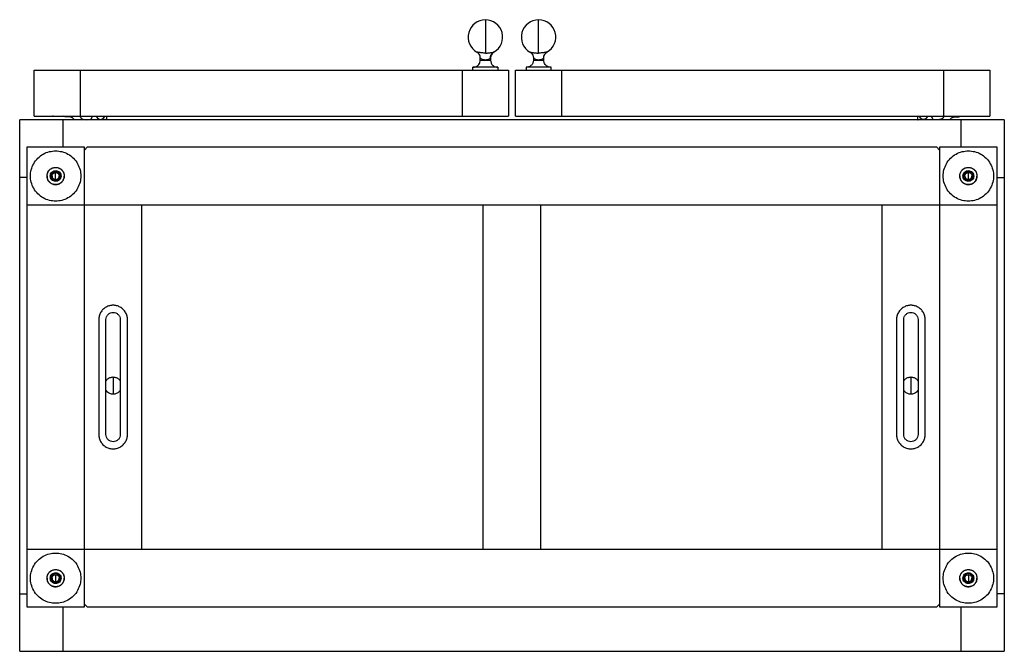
# Paper-space layout '_Bottom' of a CAD drawing. Header units: millimetres. Extents: x -317 to 368, y -184 to 255.
import ezdxf

# ---------------------------------------------------------------- set-up
doc = ezdxf.new("R2010")
doc.units = ezdxf.units.MM

psp = doc.layouts.new('_Bottom')

# ---------------------------------------------------------------- linework, layer by layer
at = {"color": 7, "linetype": 'Continuous', "lineweight": 25}
for p, q in [((3.38, 227.32), (3.38, 228.62)), ((10.46, 228.62), (10.39, 228.57)), ((10.46, 228.62), (10.46, 227.32)), ((40.38, 228.62), (40.38, 227.32)), ((40.38, 228.62), (40.38, 228.62)), ((47.46, 228.62), (47.39, 228.57)), ((47.46, 227.32), (47.46, 228.62)), ((-307.08, 188.32), (-307.08, 220.32)), ((-307.08, 220.32), (22.92, 220.32)), ((-275.08, 220.32), (-275.08, 188.32)), ((-9.08, 188.32), (-9.08, 220.32)), ((-1.83, 220.32), (-1.83, 222.32)), ((15.67, 222.32), (15.67, 220.32)), ((22.92, 220.32), (22.92, 188.32)), ((27.92, 188.32), (27.92, 220.32)), ((27.92, 220.32), (357.92, 220.32)), ((35.17, 222.32), (35.17, 220.32)), ((52.67, 220.32), (52.67, 222.32)), ((59.92, 220.32), (59.92, 188.32)), ((325.92, 188.32), (325.92, 220.32)), ((357.92, 220.32), (357.92, 188.32)), ((367.92, 185.66), (-317.08, 185.66)), ((-317.08, -184.34), (-317.08, 185.66)), ((-307.08, 188.32), (22.92, 188.32)), ((-293.74, 188.28), (-294.35, 188.32)), ((-287.08, 185.66), (-287.08, 166.6)), ((-286.19, 187.99), (-286.87, 188.32)), ((-285.45, 187.79), (-286.19, 187.99)), ((-281.81, 187.53), (-285.45, 187.79)), ((-279.2, 185.66), (-279.45, 186.08)), ((-275.37, 188.32), (-274.8, 187.46)), ((-273.02, 186.19), (-270.9, 185.66)), ((-267.68, 185.66), (-266.44, 188.32)), ((-256.79, 188.34), (-256.72, 187.18)), ((-256.72, 187.18), (-256.74, 186.74)), ((-256.72, 187.18), (-256.71, 187)), ((27.92, 188.32), (357.92, 188.32)), ((307.63, 188.34), (307.56, 187.18)), ((318.52, 185.66), (317.28, 188.32)), ((323.86, 186.19), (321.73, 185.66)), ((326.21, 188.32), (325.64, 187.46)), ((330.03, 185.66), (330.29, 186.08)), ((332.65, 187.53), (336.29, 187.79)), ((336.29, 187.79), (337.02, 187.99)), ((337.02, 187.99), (337.71, 188.32)), ((337.92, 166.6), (337.92, 185.66)), ((344.58, 188.28), (345.19, 188.32)), ((367.92, 185.66), (367.92, -184.34)), ((-312.08, 166.6), (-312.08, -153.4)), ((-272.08, 166.6), (-312.08, 166.6)), ((-272.08, -153.4), (-272.08, 166.6)), ((-272.08, 164.6), (-270.08, 166.6)), ((320.92, 166.6), (-270.08, 166.6)), ((320.92, 166.6), (322.92, 164.6)), ((362.92, 166.6), (322.92, 166.6)), ((322.92, 166.6), (322.92, -153.4)), ((362.92, -153.4), (362.92, 166.6)), ((-312.08, 145.66), (-317.08, 145.66)), ((-295.54, 146.66), (-295.83, 146.67)), ((-295.23, 147.19), (-295.54, 146.66)), ((-295.54, 146.66), (-295.25, 146.12)), ((-294.54, 146.64), (-295.28, 146.66)), ((-294.17, 144.17), (-293.87, 143.63)), ((-293.76, 149.63), (-294.08, 149.1)), ((-293.14, 149.62), (-293.76, 149.63)), ((-292.08, 144.15), (-292.08, 149.05)), ((-290.3, 149.57), (-290.91, 149.58)), ((-290.4, 143.57), (-290.08, 144.1)), ((-290, 149.03), (-290.3, 149.57)), ((-288.88, 146.54), (-289.62, 146.55)), ((-288.94, 146.01), (-288.62, 146.54)), ((-288.62, 146.54), (-288.92, 147.08)), ((-288.33, 146.53), (-288.62, 146.54)), ((339.46, 146.66), (339.17, 146.67)), ((339.77, 147.19), (339.46, 146.66)), ((339.46, 146.66), (339.75, 146.12)), ((340.46, 146.64), (339.72, 146.66)), ((340.83, 144.17), (341.13, 143.63)), ((341.24, 149.63), (340.92, 149.1)), ((341.86, 149.62), (341.24, 149.63)), ((342.92, 144.15), (342.92, 149.05)), ((344.7, 149.57), (344.09, 149.58)), ((344.6, 143.57), (344.92, 144.1)), ((345, 149.03), (344.7, 149.57)), ((346.12, 146.54), (345.38, 146.55)), ((346.06, 146.01), (346.38, 146.54)), ((346.38, 146.54), (346.08, 147.08)), ((346.67, 146.53), (346.38, 146.54)), ((362.92, 145.66), (367.92, 145.66)), ((-293.87, 143.63), (-293.25, 143.62)), ((-291.02, 143.58), (-290.4, 143.57)), ((341.13, 143.63), (341.75, 143.62)), ((343.98, 143.58), (344.6, 143.57)), ((-312.08, 126.6), (362.92, 126.6)), ((-232.08, -113.4), (-232.08, 126.6)), ((5.42, -113.4), (5.42, 126.6)), ((45.42, -113.4), (45.42, 126.6)), ((282.92, -113.4), (282.92, 126.6)), ((-262.08, 46.6), (-262.08, -33.4)), ((-257.08, -33.4), (-257.08, 46.6)), ((-247.08, 46.6), (-247.08, -33.4)), ((-242.08, -33.4), (-242.08, 46.6)), ((292.92, 46.6), (292.92, -33.4)), ((297.92, -33.4), (297.92, 46.6)), ((307.92, 46.6), (307.92, -33.4)), ((312.92, -33.4), (312.92, 46.6)), ((-252.08, 6.66), (-252.08, -5.34)), ((302.92, 6.66), (302.92, -5.34)), ((362.92, -113.4), (-312.08, -113.4)), ((-295.54, -133.34), (-295.83, -133.33)), ((-295.23, -132.81), (-295.54, -133.34)), ((-295.54, -133.34), (-295.25, -133.88)), ((-294.54, -133.36), (-295.28, -133.34)), ((-294.17, -135.83), (-293.87, -136.37)), ((-293.76, -130.37), (-294.08, -130.9)), ((-293.87, -136.37), (-293.25, -136.38)), ((-293.14, -130.38), (-293.76, -130.37)), ((-292.08, -130.95), (-292.08, -135.85)), ((-291.02, -136.42), (-290.4, -136.43)), ((-290.3, -130.43), (-290.91, -130.42)), ((-290.4, -136.43), (-290.08, -135.9)), ((-290, -130.97), (-290.3, -130.43)), ((-288.88, -133.46), (-289.62, -133.45)), ((-288.94, -133.99), (-288.62, -133.46)), ((-288.62, -133.46), (-288.92, -132.92)), ((-288.33, -133.47), (-288.62, -133.46)), ((339.46, -133.34), (339.17, -133.33)), ((339.77, -132.81), (339.46, -133.34)), ((339.46, -133.34), (339.75, -133.88)), ((340.46, -133.36), (339.72, -133.34)), ((340.83, -135.83), (341.13, -136.37)), ((341.24, -130.37), (340.92, -130.9)), ((341.13, -136.37), (341.75, -136.38)), ((341.86, -130.38), (341.24, -130.37)), ((342.92, -130.95), (342.92, -135.85)), ((343.98, -136.42), (344.6, -136.43)), ((344.7, -130.43), (344.09, -130.42)), ((344.6, -136.43), (344.92, -135.9)), ((345, -130.97), (344.7, -130.43)), ((346.12, -133.46), (345.38, -133.45)), ((346.06, -133.99), (346.38, -133.46)), ((346.38, -133.46), (346.08, -132.92)), ((346.67, -133.47), (346.38, -133.46)), ((-317.08, -144.34), (-312.08, -144.34)), ((367.92, -144.34), (362.92, -144.34)), ((-312.08, -153.4), (-272.08, -153.4)), ((-287.08, -153.4), (-287.08, -184.34)), ((-270.08, -153.4), (-272.08, -151.4)), ((-270.08, -153.4), (320.92, -153.4)), ((322.92, -151.4), (320.92, -153.4)), ((322.92, -153.4), (362.92, -153.4)), ((337.92, -184.34), (337.92, -153.4)), ((-317.08, -184.34), (367.92, -184.34))]:
    psp.add_line(p, q, dxfattribs=at)
for centre, start, end in [((6.92, 243.32), 300.26543, 239.9796), ((43.92, 243.32), 300.26572, 239.97926)]:
    psp.add_arc(centre, 12, start, end, dxfattribs=at)
for points, knots in [([(6.92, 255.32), (6.92, 255.25), (6.92, 255.12), (6.92, 254.07), (6.92, 252.56), (6.92, 250.73), (6.92, 248.77), (6.92, 246.83), (6.92, 245.01), (6.92, 243.86), (6.92, 243.32)], [0, 0, 0, 0, 0.191851, 0.371481, 0.529599, 0.662668, 0.77192, 0.86142, 0.936027, 1, 1, 1, 1]), ([(43.92, 243.32), (43.92, 243.86), (43.92, 245.01), (43.92, 246.83), (43.92, 248.77), (43.92, 250.73), (43.92, 252.56), (43.92, 254.09), (43.92, 255.03), (43.92, 255.44), (43.92, 255.32), (43.92, 255.32)], [0, 0, 0, 0, 0.063926, 0.138478, 0.227913, 0.337085, 0.470056, 0.628059, 0.807558, 0.999634, 1, 1, 1, 1]), ([(6.92, 243.32), (6.92, 242.45), (6.92, 240.61), (6.92, 238.03), (6.92, 235.58), (6.92, 233.49), (6.92, 232.64), (6.92, 232.2)], [0, 0, 0, 0, 0.147041, 0.31122, 0.497376, 0.741744, 1, 1, 1, 1]), ([(43.92, 232.2), (43.92, 232.56), (43.92, 233.28), (43.92, 235.01), (43.92, 237.27), (43.92, 240.08), (43.92, 242.29), (43.92, 243.32)], [0, 0, 0, 0, 0.219746, 0.431387, 0.625355, 0.825379, 1, 1, 1, 1]), ([(6.92, 232.2), (6.53, 232.21), (5.75, 232.22), (4.63, 232.3), (3.6, 232.41), (2.37, 232.6), (1.21, 232.86), (1, 232.91), (0.89, 232.94)], [0, 0, 0, 0, 0.111866, 0.226225, 0.344551, 0.467151, 0.72648, 1, 1, 1, 1]), ([(3.38, 228.62), (3.34, 229.1), (3.26, 230.07), (2.51, 231.69), (1.5, 232.47), (0.89, 232.94)], [0, 0, 0, 0, 0.276547, 0.562656, 1, 1, 1, 1]), ([(6.92, 232.2), (7.32, 232.21), (8.12, 232.22), (9.27, 232.3), (10.33, 232.42), (11.57, 232.62), (12.73, 232.88), (12.87, 232.92), (12.94, 232.94)], [0, 0, 0, 0, 0.111994, 0.225565, 0.343809, 0.466698, 0.726753, 1, 1, 1, 1]), ([(10.4, 228.58), (10.42, 229.01), (10.48, 229.88), (10.99, 231.11), (11.78, 232.19), (12.49, 232.68), (12.84, 232.92)], [0, 0, 0, 0, 0.24561, 0.500006, 0.754399, 1, 1, 1, 1]), ([(12.94, 232.94), (12.55, 232.67), (11.75, 232.1), (10.73, 230.64), (10.56, 229.38), (10.46, 228.62)], [0, 0, 0, 0, 0.276547, 0.562656, 1, 1, 1, 1]), ([(37.89, 232.94), (38, 232.91), (38.21, 232.86), (39.37, 232.6), (40.6, 232.41), (41.63, 232.3), (42.75, 232.22), (43.53, 232.21), (43.92, 232.2)], [0, 0, 0, 0, 0.273235, 0.532446, 0.65556, 0.773586, 0.887699, 1, 1, 1, 1]), ([(37.89, 232.94), (38.29, 232.67), (39.09, 232.1), (40.11, 230.64), (40.28, 229.38), (40.38, 228.62)], [0, 0, 0, 0, 0.276547, 0.562656, 1, 1, 1, 1]), ([(49.94, 232.94), (49.87, 232.92), (49.73, 232.88), (48.57, 232.62), (47.33, 232.42), (46.27, 232.3), (45.12, 232.22), (44.32, 232.21), (43.92, 232.2)], [0, 0, 0, 0, 0.273599, 0.533484, 0.656549, 0.774343, 0.88863, 1, 1, 1, 1]), ([(47.4, 228.58), (47.43, 229.01), (47.48, 229.88), (47.99, 231.11), (48.78, 232.19), (49.49, 232.68), (49.84, 232.92)], [0, 0, 0, 0, 0.2456089, 0.5000028, 0.7543953, 1, 1, 1, 1]), ([(47.46, 228.62), (47.5, 229.1), (47.58, 230.07), (48.33, 231.69), (49.34, 232.47), (49.94, 232.94)], [0, 0, 0, 0, 0.276547, 0.562656, 1, 1, 1, 1]), ([(-1.62, 222.32), (-0.91, 222.41), (0.56, 222.59), (2.24, 223.94), (3.22, 225.63), (3.33, 226.77), (3.38, 227.32)], [0, 0, 0, 0, 0.270261, 0.562429, 0.789736, 1, 1, 1, 1]), ([(3.38, 228.62), (3.38, 228.62), (3.38, 228.62), (3.38, 228.62), (3.38, 228.62)], [0, 0, 0, 0, 0.559998, 1, 1, 1, 1]), ([(10.39, 228.57), (10.39, 228.57), (10.37, 228.55), (10.11, 228.37), (9.5, 227.98), (8.56, 227.58), (7.67, 227.39), (6.97, 227.33), (6.25, 227.38), (5.36, 227.55), (4.4, 227.94), (3.75, 228.35), (3.44, 228.57), (3.4, 228.6), (3.38, 228.62)], [0, 0, 0, 0, 0.005785, 0.071878, 0.204373, 0.336767, 0.402832, 0.469385, 0.535481, 0.601977, 0.734293, 0.866641, 0.93328, 1, 1, 1, 1]), ([(3.38, 227.32), (3.43, 227.32), (3.53, 227.32), (4.35, 227.32), (5.55, 227.32), (6.92, 227.32), (8.29, 227.32), (9.48, 227.32), (10.31, 227.32), (10.41, 227.32), (10.46, 227.32)], [0, 0, 0, 0, 0.120054, 0.25, 0.379946, 0.5, 0.620054, 0.75, 0.879946, 1, 1, 1, 1]), ([(10.46, 227.32), (10.55, 226.61), (10.73, 225.14), (12.08, 223.46), (13.76, 222.48), (14.91, 222.37), (15.46, 222.32)], [0, 0, 0, 0, 0.270261, 0.562429, 0.789736, 1, 1, 1, 1]), ([(40.38, 227.32), (40.29, 226.61), (40.11, 225.14), (38.76, 223.46), (37.07, 222.48), (35.93, 222.37), (35.38, 222.32)], [0, 0, 0, 0, 0.2702613, 0.5624294, 0.7897364, 1, 1, 1, 1]), ([(47.39, 228.57), (47.39, 228.57), (47.37, 228.55), (47.11, 228.37), (46.5, 227.98), (45.56, 227.58), (44.67, 227.39), (43.96, 227.33), (43.25, 227.38), (42.35, 227.56), (41.39, 227.95), (40.75, 228.36), (40.44, 228.57), (40.4, 228.6), (40.38, 228.62)], [0, 0, 0, 0, 0.005794, 0.07238, 0.204647, 0.336804, 0.40335, 0.46972, 0.536412, 0.602662, 0.735081, 0.867392, 0.933468, 1, 1, 1, 1]), ([(40.38, 227.32), (40.43, 227.32), (40.53, 227.32), (41.35, 227.32), (42.55, 227.32), (43.92, 227.32), (45.29, 227.32), (46.48, 227.32), (47.31, 227.32), (47.41, 227.32), (47.46, 227.32)], [0, 0, 0, 0, 0.120054, 0.25, 0.379946, 0.5, 0.620054, 0.75, 0.879946, 1, 1, 1, 1]), ([(52.46, 222.32), (51.75, 222.41), (50.27, 222.59), (48.6, 223.94), (47.62, 225.63), (47.51, 226.77), (47.46, 227.32)], [0, 0, 0, 0, 0.2702613, 0.5624294, 0.7897364, 1, 1, 1, 1]), ([(15.67, 222.32), (15.62, 222.32), (15.51, 222.32), (14.62, 222.32), (13.19, 222.32), (11.27, 222.32), (9.13, 222.32), (6.92, 222.32), (4.71, 222.32), (2.56, 222.32), (0.65, 222.32), (-0.78, 222.32), (-1.67, 222.32), (-1.78, 222.32), (-1.83, 222.32)], [0, 0, 0, 0, 0.078504, 0.162677, 0.25, 0.337323, 0.421496, 0.5, 0.578504, 0.662677, 0.75, 0.837323, 0.921496, 1, 1, 1, 1]), ([(52.67, 222.32), (52.62, 222.32), (52.51, 222.32), (51.62, 222.32), (50.19, 222.32), (48.27, 222.32), (46.13, 222.32), (43.92, 222.32), (41.71, 222.32), (39.56, 222.32), (37.65, 222.32), (36.22, 222.32), (35.33, 222.32), (35.22, 222.32), (35.17, 222.32)], [0, 0, 0, 0, 0.078504, 0.162677, 0.25, 0.337323, 0.421496, 0.5, 0.578504, 0.662677, 0.75, 0.837323, 0.921496, 1, 1, 1, 1]), ([(-258.11, 188.32), (-258.14, 188.06), (-258.22, 187.42), (-258.82, 186.56), (-259.75, 185.95), (-260.81, 185.74), (-261.88, 185.95), (-262.8, 186.56), (-263.41, 187.42), (-263.48, 188.06), (-263.52, 188.32)], [0, 0, 0, 0, 0.097119, 0.234909, 0.372699, 0.5, 0.627301, 0.765091, 0.902881, 1, 1, 1, 1]), ([(-263.32, 188.32), (-263.29, 188.08), (-263.22, 187.5), (-262.66, 186.71), (-261.8, 186.14), (-260.81, 185.95), (-259.82, 186.14), (-258.97, 186.71), (-258.41, 187.5), (-258.34, 188.08), (-258.31, 188.32)], [0, 0, 0, 0, 0.095202, 0.233648, 0.372093, 0.5, 0.627907, 0.766352, 0.904798, 1, 1, 1, 1]), ([(-256.71, 187), (-256.73, 186.8), (-256.75, 186.41), (-256.88, 185.96), (-257.01, 185.72), (-257.05, 185.66)], [0, 0, 0, 0, 0.42195, 0.8439, 1, 1, 1, 1]), ([(307.56, 187.18), (307.56, 186.97), (307.56, 186.55), (307.69, 186.03), (307.84, 185.75), (307.89, 185.66)], [0, 0, 0, 0, 0.401625, 0.80325, 1, 1, 1, 1]), ([(314.35, 188.32), (314.32, 188.06), (314.24, 187.42), (313.64, 186.56), (312.72, 185.95), (311.65, 185.74), (310.58, 185.95), (309.66, 186.56), (309.05, 187.42), (308.98, 188.06), (308.95, 188.32)], [0, 0, 0, 0, 0.097119, 0.234909, 0.372699, 0.5, 0.627301, 0.765091, 0.902881, 1, 1, 1, 1]), ([(314.15, 188.32), (314.12, 188.08), (314.05, 187.5), (313.49, 186.71), (312.64, 186.14), (311.65, 185.95), (310.66, 186.14), (309.8, 186.71), (309.25, 187.5), (309.17, 188.08), (309.15, 188.32)], [0, 0, 0, 0, 0.095202, 0.233648, 0.372093, 0.5, 0.627907, 0.766352, 0.904798, 1, 1, 1, 1]), ([(-292.08, 129.1), (-293.52, 129.2), (-296.5, 129.42), (-300.79, 131.19), (-304.61, 134.06), (-307.5, 137.89), (-309.21, 142.18), (-309.76, 146.6), (-309.21, 151.02), (-307.5, 155.31), (-304.61, 159.13), (-300.79, 162.01), (-296.5, 163.78), (-293.52, 163.99), (-292.08, 164.1)], [0, 0, 0, 0, 0.078504, 0.162677, 0.25, 0.337323, 0.421496, 0.5, 0.578504, 0.662677, 0.75, 0.837323, 0.921496, 1, 1, 1, 1]), ([(-292.08, 164.1), (-290.64, 163.99), (-287.66, 163.78), (-283.37, 162.01), (-279.55, 159.13), (-276.66, 155.31), (-274.95, 151.02), (-274.4, 146.6), (-274.95, 142.18), (-276.66, 137.89), (-279.55, 134.06), (-283.37, 131.19), (-287.66, 129.42), (-290.64, 129.2), (-292.08, 129.1)], [0, 0, 0, 0, 0.0785035, 0.1626766, 0.25, 0.3373234, 0.4214965, 0.5, 0.5785035, 0.6626766, 0.75, 0.8373234, 0.9214965, 1, 1, 1, 1]), ([(342.92, 129.1), (341.48, 129.2), (338.5, 129.42), (334.21, 131.19), (330.39, 134.06), (327.5, 137.89), (325.79, 142.18), (325.24, 146.6), (325.79, 151.02), (327.5, 155.31), (330.39, 159.13), (334.21, 162.01), (338.5, 163.78), (341.48, 163.99), (342.92, 164.1)], [0, 0, 0, 0, 0.078504, 0.162677, 0.25, 0.337323, 0.421496, 0.5, 0.578504, 0.662677, 0.75, 0.837323, 0.921496, 1, 1, 1, 1]), ([(342.92, 164.1), (344.36, 163.99), (347.34, 163.78), (351.63, 162.01), (355.45, 159.13), (358.34, 155.31), (360.05, 151.02), (360.6, 146.6), (360.05, 142.18), (358.34, 137.89), (355.45, 134.06), (351.63, 131.19), (347.34, 129.42), (344.36, 129.2), (342.92, 129.1)], [0, 0, 0, 0, 0.078504, 0.162677, 0.25, 0.337323, 0.421496, 0.5, 0.578504, 0.662677, 0.75, 0.837323, 0.921496, 1, 1, 1, 1]), ([(-298.08, 146.71), (-297.98, 147.46), (-297.78, 149.02), (-296.35, 151.04), (-294.3, 152.34), (-291.97, 152.74), (-289.65, 152.26), (-287.65, 150.88), (-286.3, 148.82), (-286.15, 147.25), (-286.08, 146.49)], [0, 0, 0, 0, 0.120054, 0.25, 0.379946, 0.5, 0.620054, 0.75, 0.879946, 1, 1, 1, 1]), ([(-292.08, 140.6), (-292.83, 140.68), (-294.4, 140.85), (-296.44, 142.25), (-297.78, 144.27), (-298.22, 146.6), (-297.78, 148.92), (-296.44, 150.95), (-294.4, 152.34), (-292.83, 152.51), (-292.08, 152.6)], [0, 0, 0, 0, 0.120054, 0.25, 0.379946, 0.5, 0.620054, 0.75, 0.879946, 1, 1, 1, 1]), ([(-292.08, 152.6), (-291.33, 152.51), (-289.76, 152.34), (-287.72, 150.95), (-286.38, 148.92), (-285.94, 146.6), (-286.38, 144.27), (-287.72, 142.25), (-289.76, 140.85), (-291.33, 140.68), (-292.08, 140.6)], [0, 0, 0, 0, 0.120054, 0.25, 0.379946, 0.5, 0.620054, 0.75, 0.879946, 1, 1, 1, 1]), ([(336.92, 146.71), (337.02, 147.46), (337.22, 149.02), (338.65, 151.04), (340.7, 152.34), (343.03, 152.74), (345.35, 152.26), (347.35, 150.88), (348.7, 148.82), (348.85, 147.25), (348.92, 146.49)], [0, 0, 0, 0, 0.1200542, 0.25, 0.3799458, 0.5, 0.6200542, 0.75, 0.8799458, 1, 1, 1, 1]), ([(342.92, 140.6), (342.17, 140.68), (340.6, 140.85), (338.56, 142.25), (337.22, 144.27), (336.78, 146.6), (337.22, 148.92), (338.56, 150.95), (340.6, 152.34), (342.17, 152.51), (342.92, 152.6)], [0, 0, 0, 0, 0.120054, 0.25, 0.379946, 0.5, 0.620054, 0.75, 0.879946, 1, 1, 1, 1]), ([(342.92, 152.6), (343.67, 152.51), (345.24, 152.34), (347.28, 150.95), (348.62, 148.92), (349.06, 146.6), (348.62, 144.27), (347.28, 142.25), (345.24, 140.85), (343.67, 140.68), (342.92, 140.6)], [0, 0, 0, 0, 0.120054, 0.25, 0.379946, 0.5, 0.620054, 0.75, 0.879946, 1, 1, 1, 1]), ([(-298.08, 146.71), (-298.01, 145.95), (-297.87, 144.38), (-296.51, 142.31), (-294.51, 140.94), (-292.19, 140.46), (-289.86, 140.86), (-287.81, 142.16), (-286.38, 144.17), (-286.18, 145.74), (-286.08, 146.49)], [0, 0, 0, 0, 0.120054, 0.25, 0.379946, 0.5, 0.620054, 0.75, 0.879946, 1, 1, 1, 1]), ([(-295.83, 146.67), (-295.77, 147.14), (-295.64, 148.11), (-294.75, 149.37), (-293.47, 150.19), (-292.01, 150.44), (-290.56, 150.13), (-289.31, 149.28), (-288.47, 147.99), (-288.38, 147), (-288.33, 146.53)], [0, 0, 0, 0, 0.120054, 0.25, 0.379946, 0.5, 0.620054, 0.75, 0.879946, 1, 1, 1, 1]), ([(-288.33, 146.53), (-288.39, 146.06), (-288.52, 145.08), (-289.41, 143.82), (-290.69, 143.01), (-292.15, 142.76), (-293.6, 143.06), (-294.85, 143.92), (-295.7, 145.21), (-295.79, 146.19), (-295.83, 146.67)], [0, 0, 0, 0, 0.120054, 0.25, 0.379946, 0.5, 0.620054, 0.75, 0.879946, 1, 1, 1, 1]), ([(-295.28, 146.66), (-295.28, 146.76), (-295.27, 146.94), (-295.24, 147.11), (-295.23, 147.19)], [0, 0, 0, 0, 0.56, 1, 1, 1, 1]), ([(-295.25, 146.12), (-295.26, 146.22), (-295.28, 146.4), (-295.28, 146.58), (-295.28, 146.66)], [0, 0, 0, 0, 0.56, 1, 1, 1, 1]), ([(-294.17, 144.17), (-294.46, 144.48), (-294.99, 145.04), (-295.17, 145.79), (-295.25, 146.12)], [0, 0, 0, 0, 0.56, 1, 1, 1, 1]), ([(-294.08, 149.1), (-294.39, 148.8), (-294.93, 148.25), (-295.14, 147.52), (-295.23, 147.19)], [0, 0, 0, 0, 0.56, 1, 1, 1, 1]), ([(-294.54, 146.64), (-294.5, 146.95), (-294.42, 147.59), (-293.83, 148.42), (-292.99, 148.95), (-292.04, 149.11), (-291.09, 148.92), (-290.27, 148.35), (-289.71, 147.51), (-289.65, 146.86), (-289.62, 146.55)], [0, 0, 0, 0, 0.1200542, 0.25, 0.3799458, 0.5, 0.6200542, 0.75, 0.8799458, 1, 1, 1, 1]), ([(-294.54, 146.64), (-294.51, 146.33), (-294.45, 145.69), (-293.9, 144.84), (-293.08, 144.28), (-292.13, 144.08), (-291.17, 144.25), (-290.33, 144.78), (-289.75, 145.6), (-289.66, 146.25), (-289.62, 146.55)], [0, 0, 0, 0, 0.120054, 0.25, 0.379946, 0.5, 0.620054, 0.75, 0.879946, 1, 1, 1, 1]), ([(-293.25, 143.62), (-293.43, 143.7), (-293.76, 143.85), (-294.04, 144.07), (-294.17, 144.17)], [0, 0, 0, 0, 0.56, 1, 1, 1, 1]), ([(-294.08, 149.1), (-293.91, 149.22), (-293.62, 149.43), (-293.29, 149.56), (-293.14, 149.62)], [0, 0, 0, 0, 0.56, 1, 1, 1, 1]), ([(-290.91, 149.58), (-291.33, 149.69), (-292.07, 149.9), (-292.81, 149.7), (-293.14, 149.62)], [0, 0, 0, 0, 0.56, 1, 1, 1, 1]), ([(-290.08, 144.1), (-290.25, 143.98), (-290.54, 143.77), (-290.87, 143.64), (-291.02, 143.58)], [0, 0, 0, 0, 0.56, 1, 1, 1, 1]), ([(-290.91, 149.58), (-290.73, 149.5), (-290.4, 149.35), (-290.12, 149.12), (-290, 149.03)], [0, 0, 0, 0, 0.56, 1, 1, 1, 1]), ([(-288.94, 146.01), (-289.06, 145.59), (-289.28, 144.85), (-289.84, 144.33), (-290.08, 144.1)], [0, 0, 0, 0, 0.56, 1, 1, 1, 1]), ([(-288.92, 147.08), (-289.03, 147.49), (-289.22, 148.24), (-289.76, 148.79), (-290, 149.03)], [0, 0, 0, 0, 0.56, 1, 1, 1, 1]), ([(-288.88, 146.54), (-288.89, 146.44), (-288.89, 146.26), (-288.92, 146.08), (-288.94, 146.01)], [0, 0, 0, 0, 0.56, 1, 1, 1, 1]), ([(-288.92, 147.08), (-288.9, 146.98), (-288.88, 146.8), (-288.88, 146.62), (-288.88, 146.54)], [0, 0, 0, 0, 0.56, 1, 1, 1, 1]), ([(336.92, 146.71), (336.99, 145.95), (337.13, 144.38), (338.49, 142.31), (340.49, 140.94), (342.81, 140.46), (345.14, 140.86), (347.19, 142.16), (348.62, 144.17), (348.82, 145.74), (348.92, 146.49)], [0, 0, 0, 0, 0.120054, 0.25, 0.379946, 0.5, 0.620054, 0.75, 0.879946, 1, 1, 1, 1]), ([(339.17, 146.67), (339.23, 147.14), (339.36, 148.11), (340.25, 149.37), (341.53, 150.19), (342.99, 150.44), (344.44, 150.13), (345.69, 149.28), (346.53, 147.99), (346.62, 147), (346.67, 146.53)], [0, 0, 0, 0, 0.1200542, 0.25, 0.3799458, 0.5, 0.6200542, 0.75, 0.8799458, 1, 1, 1, 1]), ([(346.67, 146.53), (346.61, 146.06), (346.48, 145.08), (345.59, 143.82), (344.31, 143.01), (342.85, 142.76), (341.4, 143.06), (340.15, 143.92), (339.3, 145.21), (339.21, 146.19), (339.17, 146.67)], [0, 0, 0, 0, 0.120054, 0.25, 0.379946, 0.5, 0.620054, 0.75, 0.879946, 1, 1, 1, 1]), ([(339.72, 146.66), (339.72, 146.76), (339.73, 146.94), (339.76, 147.11), (339.77, 147.19)], [0, 0, 0, 0, 0.56, 1, 1, 1, 1]), ([(339.75, 146.12), (339.74, 146.22), (339.72, 146.4), (339.72, 146.58), (339.72, 146.66)], [0, 0, 0, 0, 0.56, 1, 1, 1, 1]), ([(340.83, 144.17), (340.54, 144.48), (340.01, 145.04), (339.83, 145.79), (339.75, 146.12)], [0, 0, 0, 0, 0.56, 1, 1, 1, 1]), ([(340.92, 149.1), (340.61, 148.8), (340.07, 148.25), (339.86, 147.52), (339.77, 147.19)], [0, 0, 0, 0, 0.56, 1, 1, 1, 1]), ([(340.46, 146.64), (340.5, 146.95), (340.58, 147.59), (341.17, 148.42), (342.01, 148.95), (342.96, 149.11), (343.91, 148.92), (344.73, 148.35), (345.29, 147.51), (345.35, 146.86), (345.38, 146.55)], [0, 0, 0, 0, 0.120054, 0.25, 0.379946, 0.5, 0.620054, 0.75, 0.879946, 1, 1, 1, 1]), ([(340.46, 146.64), (340.49, 146.33), (340.55, 145.69), (341.1, 144.84), (341.92, 144.28), (342.87, 144.08), (343.83, 144.25), (344.67, 144.78), (345.25, 145.6), (345.34, 146.25), (345.38, 146.55)], [0, 0, 0, 0, 0.120054, 0.25, 0.379946, 0.5, 0.620054, 0.75, 0.879946, 1, 1, 1, 1]), ([(341.75, 143.62), (341.57, 143.7), (341.24, 143.85), (340.96, 144.07), (340.83, 144.17)], [0, 0, 0, 0, 0.56, 1, 1, 1, 1]), ([(340.92, 149.1), (341.09, 149.22), (341.38, 149.43), (341.71, 149.56), (341.86, 149.62)], [0, 0, 0, 0, 0.56, 1, 1, 1, 1]), ([(344.09, 149.58), (343.67, 149.69), (342.93, 149.9), (342.19, 149.7), (341.86, 149.62)], [0, 0, 0, 0, 0.56, 1, 1, 1, 1]), ([(344.92, 144.1), (344.75, 143.98), (344.46, 143.77), (344.13, 143.64), (343.98, 143.58)], [0, 0, 0, 0, 0.56, 1, 1, 1, 1]), ([(344.09, 149.58), (344.27, 149.5), (344.6, 149.35), (344.88, 149.12), (345, 149.03)], [0, 0, 0, 0, 0.56, 1, 1, 1, 1]), ([(346.06, 146.01), (345.94, 145.59), (345.72, 144.85), (345.16, 144.33), (344.92, 144.1)], [0, 0, 0, 0, 0.56, 1, 1, 1, 1]), ([(346.08, 147.08), (345.97, 147.49), (345.78, 148.24), (345.24, 148.79), (345, 149.03)], [0, 0, 0, 0, 0.56, 1, 1, 1, 1]), ([(346.12, 146.54), (346.11, 146.44), (346.11, 146.26), (346.08, 146.08), (346.06, 146.01)], [0, 0, 0, 0, 0.56, 1, 1, 1, 1]), ([(346.08, 147.08), (346.1, 146.98), (346.12, 146.8), (346.12, 146.62), (346.12, 146.54)], [0, 0, 0, 0, 0.56, 1, 1, 1, 1]), ([(-291.02, 143.58), (-291.44, 143.48), (-292.19, 143.3), (-292.93, 143.52), (-293.25, 143.62)], [0, 0, 0, 0, 0.56, 1, 1, 1, 1]), ([(343.98, 143.58), (343.56, 143.48), (342.81, 143.3), (342.07, 143.52), (341.75, 143.62)], [0, 0, 0, 0, 0.56, 1, 1, 1, 1]), ([(-242.08, 46.6), (-242.14, 47.42), (-242.26, 49.12), (-243.28, 51.58), (-244.92, 53.76), (-247.1, 55.41), (-249.56, 56.39), (-252.08, 56.7), (-254.61, 56.39), (-257.06, 55.41), (-259.24, 53.76), (-260.89, 51.58), (-261.9, 49.12), (-262.02, 47.42), (-262.08, 46.6)], [0, 0, 0, 0, 0.078504, 0.162677, 0.25, 0.337323, 0.421496, 0.5, 0.578504, 0.662677, 0.75, 0.837323, 0.921496, 1, 1, 1, 1]), ([(312.92, 46.6), (312.86, 47.42), (312.74, 49.12), (311.72, 51.58), (310.08, 53.76), (307.9, 55.41), (305.44, 56.39), (302.92, 56.7), (300.39, 56.39), (297.94, 55.41), (295.76, 53.76), (294.11, 51.58), (293.1, 49.12), (292.98, 47.42), (292.92, 46.6)], [0, 0, 0, 0, 0.078504, 0.162677, 0.25, 0.337323, 0.421496, 0.5, 0.578504, 0.662677, 0.75, 0.837323, 0.921496, 1, 1, 1, 1]), ([(-257.08, 46.6), (-257.01, 47.23), (-256.87, 48.53), (-255.71, 50.23), (-254.02, 51.35), (-252.08, 51.72), (-250.14, 51.35), (-248.46, 50.23), (-247.3, 48.53), (-247.15, 47.23), (-247.08, 46.6)], [0, 0, 0, 0, 0.120054, 0.25, 0.379946, 0.5, 0.620054, 0.75, 0.879946, 1, 1, 1, 1]), ([(297.92, 46.6), (297.99, 47.23), (298.13, 48.53), (299.29, 50.23), (300.98, 51.35), (302.92, 51.72), (304.86, 51.35), (306.54, 50.23), (307.7, 48.53), (307.85, 47.23), (307.92, 46.6)], [0, 0, 0, 0, 0.120054, 0.25, 0.379946, 0.5, 0.620054, 0.75, 0.879946, 1, 1, 1, 1]), ([(-257.08, 3.75), (-256.85, 4.15), (-256.22, 5.26), (-254.38, 6.39), (-252.83, 6.57), (-252.08, 6.66)], [0, 0, 0, 0, 0.227583, 0.629072, 1, 1, 1, 1]), ([(-252.08, 6.66), (-251.33, 6.57), (-249.78, 6.39), (-247.95, 5.26), (-247.31, 4.15), (-247.08, 3.75)], [0, 0, 0, 0, 0.370928, 0.772417, 1, 1, 1, 1]), ([(297.92, 3.75), (298.15, 4.15), (298.78, 5.26), (300.62, 6.39), (302.17, 6.57), (302.92, 6.66)], [0, 0, 0, 0, 0.227583, 0.629072, 1, 1, 1, 1]), ([(302.92, 6.66), (303.67, 6.57), (305.22, 6.39), (307.05, 5.26), (307.69, 4.15), (307.92, 3.75)], [0, 0, 0, 0, 0.370928, 0.772417, 1, 1, 1, 1]), ([(-252.08, -5.34), (-252.83, -5.25), (-254.38, -5.07), (-256.22, -3.94), (-256.85, -2.83), (-257.08, -2.43)], [0, 0, 0, 0, 0.370928, 0.772417, 1, 1, 1, 1]), ([(-247.08, -2.43), (-247.31, -2.83), (-247.95, -3.94), (-249.78, -5.07), (-251.33, -5.25), (-252.08, -5.34)], [0, 0, 0, 0, 0.227583, 0.629072, 1, 1, 1, 1]), ([(302.92, -5.34), (302.17, -5.25), (300.62, -5.07), (298.78, -3.94), (298.15, -2.83), (297.92, -2.43)], [0, 0, 0, 0, 0.370928, 0.772417, 1, 1, 1, 1]), ([(307.92, -2.43), (307.69, -2.83), (307.05, -3.94), (305.22, -5.07), (303.67, -5.25), (302.92, -5.34)], [0, 0, 0, 0, 0.227583, 0.629072, 1, 1, 1, 1]), ([(-262.08, -33.4), (-262.02, -34.22), (-261.9, -35.93), (-260.89, -38.38), (-259.24, -40.56), (-257.06, -42.21), (-254.61, -43.19), (-252.08, -43.5), (-249.56, -43.19), (-247.1, -42.21), (-244.92, -40.56), (-243.28, -38.38), (-242.26, -35.93), (-242.14, -34.22), (-242.08, -33.4)], [0, 0, 0, 0, 0.078504, 0.162677, 0.25, 0.337323, 0.421496, 0.5, 0.578504, 0.662677, 0.75, 0.837323, 0.921496, 1, 1, 1, 1]), ([(-247.08, -33.4), (-247.15, -34.03), (-247.3, -35.34), (-248.46, -37.04), (-250.14, -38.15), (-252.08, -38.52), (-254.02, -38.15), (-255.71, -37.04), (-256.87, -35.34), (-257.01, -34.03), (-257.08, -33.4)], [0, 0, 0, 0, 0.120054, 0.25, 0.379946, 0.5, 0.620054, 0.75, 0.879946, 1, 1, 1, 1]), ([(292.92, -33.4), (292.98, -34.22), (293.1, -35.93), (294.11, -38.38), (295.76, -40.56), (297.94, -42.21), (300.39, -43.19), (302.92, -43.5), (305.44, -43.19), (307.9, -42.21), (310.08, -40.56), (311.72, -38.38), (312.74, -35.93), (312.86, -34.22), (312.92, -33.4)], [0, 0, 0, 0, 0.078504, 0.162677, 0.25, 0.337323, 0.421496, 0.5, 0.578504, 0.662677, 0.75, 0.837323, 0.921496, 1, 1, 1, 1]), ([(307.92, -33.4), (307.85, -34.03), (307.7, -35.34), (306.54, -37.04), (304.86, -38.15), (302.92, -38.52), (300.98, -38.15), (299.29, -37.04), (298.13, -35.34), (297.99, -34.03), (297.92, -33.4)], [0, 0, 0, 0, 0.120054, 0.25, 0.379946, 0.5, 0.620054, 0.75, 0.879946, 1, 1, 1, 1]), ([(-292.08, -150.9), (-293.52, -150.8), (-296.5, -150.58), (-300.79, -148.81), (-304.61, -145.94), (-307.5, -142.11), (-309.21, -137.82), (-309.76, -133.4), (-309.21, -128.98), (-307.5, -124.69), (-304.61, -120.87), (-300.79, -117.99), (-296.5, -116.22), (-293.52, -116.01), (-292.08, -115.9)], [0, 0, 0, 0, 0.078504, 0.162677, 0.25, 0.337323, 0.421496, 0.5, 0.578504, 0.662677, 0.75, 0.837323, 0.921496, 1, 1, 1, 1]), ([(-292.08, -115.9), (-290.64, -116.01), (-287.66, -116.22), (-283.37, -117.99), (-279.55, -120.87), (-276.66, -124.69), (-274.95, -128.98), (-274.4, -133.4), (-274.95, -137.82), (-276.66, -142.11), (-279.55, -145.94), (-283.37, -148.81), (-287.66, -150.58), (-290.64, -150.8), (-292.08, -150.9)], [0, 0, 0, 0, 0.078504, 0.162677, 0.25, 0.337323, 0.421496, 0.5, 0.578504, 0.662677, 0.75, 0.837323, 0.921496, 1, 1, 1, 1]), ([(342.92, -150.9), (341.48, -150.8), (338.5, -150.58), (334.21, -148.81), (330.39, -145.94), (327.5, -142.11), (325.79, -137.82), (325.24, -133.4), (325.79, -128.98), (327.5, -124.69), (330.39, -120.87), (334.21, -117.99), (338.5, -116.22), (341.48, -116.01), (342.92, -115.9)], [0, 0, 0, 0, 0.0785035, 0.1626766, 0.25, 0.3373234, 0.4214965, 0.5, 0.5785035, 0.6626766, 0.75, 0.8373234, 0.9214965, 1, 1, 1, 1]), ([(342.92, -115.9), (344.36, -116.01), (347.34, -116.22), (351.63, -117.99), (355.45, -120.87), (358.34, -124.69), (360.05, -128.98), (360.6, -133.4), (360.05, -137.82), (358.34, -142.11), (355.45, -145.94), (351.63, -148.81), (347.34, -150.58), (344.36, -150.8), (342.92, -150.9)], [0, 0, 0, 0, 0.078504, 0.162677, 0.25, 0.337323, 0.421496, 0.5, 0.578504, 0.662677, 0.75, 0.837323, 0.921496, 1, 1, 1, 1]), ([(-298.08, -133.29), (-297.98, -132.54), (-297.78, -130.98), (-296.35, -128.96), (-294.3, -127.66), (-291.97, -127.26), (-289.65, -127.74), (-287.65, -129.12), (-286.3, -131.18), (-286.15, -132.75), (-286.08, -133.51)], [0, 0, 0, 0, 0.120054, 0.25, 0.379946, 0.5, 0.620054, 0.75, 0.879946, 1, 1, 1, 1]), ([(-292.08, -139.4), (-292.83, -139.32), (-294.4, -139.15), (-296.44, -137.75), (-297.78, -135.73), (-298.22, -133.4), (-297.78, -131.08), (-296.44, -129.05), (-294.4, -127.66), (-292.83, -127.49), (-292.08, -127.4)], [0, 0, 0, 0, 0.120054, 0.25, 0.379946, 0.5, 0.620054, 0.75, 0.879946, 1, 1, 1, 1]), ([(-295.83, -133.33), (-295.77, -132.86), (-295.64, -131.89), (-294.75, -130.63), (-293.47, -129.81), (-292.01, -129.56), (-290.56, -129.87), (-289.31, -130.72), (-288.47, -132.01), (-288.38, -133), (-288.33, -133.47)], [0, 0, 0, 0, 0.1200542, 0.25, 0.3799458, 0.5, 0.6200542, 0.75, 0.8799458, 1, 1, 1, 1]), ([(-292.08, -127.4), (-291.33, -127.49), (-289.76, -127.66), (-287.72, -129.05), (-286.38, -131.08), (-285.94, -133.4), (-286.38, -135.73), (-287.72, -137.75), (-289.76, -139.15), (-291.33, -139.32), (-292.08, -139.4)], [0, 0, 0, 0, 0.120054, 0.25, 0.379946, 0.5, 0.620054, 0.75, 0.879946, 1, 1, 1, 1]), ([(336.92, -133.29), (337.02, -132.54), (337.22, -130.98), (338.65, -128.96), (340.7, -127.66), (343.03, -127.26), (345.35, -127.74), (347.35, -129.12), (348.7, -131.18), (348.85, -132.75), (348.92, -133.51)], [0, 0, 0, 0, 0.120054, 0.25, 0.379946, 0.5, 0.620054, 0.75, 0.879946, 1, 1, 1, 1]), ([(342.92, -139.4), (342.17, -139.32), (340.6, -139.15), (338.56, -137.75), (337.22, -135.73), (336.78, -133.4), (337.22, -131.08), (338.56, -129.05), (340.6, -127.66), (342.17, -127.49), (342.92, -127.4)], [0, 0, 0, 0, 0.120054, 0.25, 0.379946, 0.5, 0.620054, 0.75, 0.879946, 1, 1, 1, 1]), ([(339.17, -133.33), (339.23, -132.86), (339.36, -131.89), (340.25, -130.63), (341.53, -129.81), (342.99, -129.56), (344.44, -129.87), (345.69, -130.72), (346.53, -132.01), (346.62, -133), (346.67, -133.47)], [0, 0, 0, 0, 0.120054, 0.25, 0.379946, 0.5, 0.620054, 0.75, 0.879946, 1, 1, 1, 1]), ([(342.92, -127.4), (343.67, -127.49), (345.24, -127.66), (347.28, -129.05), (348.62, -131.08), (349.06, -133.4), (348.62, -135.73), (347.28, -137.75), (345.24, -139.15), (343.67, -139.32), (342.92, -139.4)], [0, 0, 0, 0, 0.120054, 0.25, 0.379946, 0.5, 0.620054, 0.75, 0.879946, 1, 1, 1, 1]), ([(-298.08, -133.29), (-298.01, -134.05), (-297.87, -135.62), (-296.51, -137.69), (-294.51, -139.06), (-292.19, -139.54), (-289.86, -139.14), (-287.81, -137.84), (-286.38, -135.83), (-286.18, -134.26), (-286.08, -133.51)], [0, 0, 0, 0, 0.120054, 0.25, 0.379946, 0.5, 0.620054, 0.75, 0.879946, 1, 1, 1, 1]), ([(-288.33, -133.47), (-288.39, -133.94), (-288.52, -134.92), (-289.41, -136.18), (-290.69, -136.99), (-292.15, -137.24), (-293.6, -136.94), (-294.85, -136.08), (-295.7, -134.79), (-295.79, -133.81), (-295.83, -133.33)], [0, 0, 0, 0, 0.120054, 0.25, 0.379946, 0.5, 0.620054, 0.75, 0.879946, 1, 1, 1, 1]), ([(-295.28, -133.34), (-295.28, -133.24), (-295.27, -133.06), (-295.24, -132.89), (-295.23, -132.81)], [0, 0, 0, 0, 0.56, 1, 1, 1, 1]), ([(-295.25, -133.88), (-295.26, -133.78), (-295.28, -133.6), (-295.28, -133.42), (-295.28, -133.34)], [0, 0, 0, 0, 0.56, 1, 1, 1, 1]), ([(-294.17, -135.83), (-294.46, -135.52), (-294.99, -134.96), (-295.17, -134.21), (-295.25, -133.88)], [0, 0, 0, 0, 0.56, 1, 1, 1, 1]), ([(-294.08, -130.9), (-294.39, -131.2), (-294.93, -131.75), (-295.14, -132.48), (-295.23, -132.81)], [0, 0, 0, 0, 0.56, 1, 1, 1, 1]), ([(-294.54, -133.36), (-294.5, -133.05), (-294.42, -132.41), (-293.83, -131.58), (-292.99, -131.05), (-292.04, -130.89), (-291.09, -131.08), (-290.27, -131.65), (-289.71, -132.49), (-289.65, -133.14), (-289.62, -133.45)], [0, 0, 0, 0, 0.120054, 0.25, 0.379946, 0.5, 0.620054, 0.75, 0.879946, 1, 1, 1, 1]), ([(-294.54, -133.36), (-294.51, -133.67), (-294.45, -134.31), (-293.9, -135.16), (-293.08, -135.72), (-292.13, -135.92), (-291.17, -135.75), (-290.33, -135.22), (-289.75, -134.4), (-289.66, -133.75), (-289.62, -133.45)], [0, 0, 0, 0, 0.120054, 0.25, 0.379946, 0.5, 0.620054, 0.75, 0.879946, 1, 1, 1, 1]), ([(-293.25, -136.38), (-293.43, -136.3), (-293.76, -136.15), (-294.04, -135.93), (-294.17, -135.83)], [0, 0, 0, 0, 0.56, 1, 1, 1, 1]), ([(-294.08, -130.9), (-293.91, -130.78), (-293.62, -130.57), (-293.29, -130.44), (-293.14, -130.38)], [0, 0, 0, 0, 0.56, 1, 1, 1, 1]), ([(-291.02, -136.42), (-291.44, -136.52), (-292.19, -136.7), (-292.93, -136.48), (-293.25, -136.38)], [0, 0, 0, 0, 0.56, 1, 1, 1, 1]), ([(-290.91, -130.42), (-291.33, -130.31), (-292.07, -130.1), (-292.81, -130.3), (-293.14, -130.38)], [0, 0, 0, 0, 0.56, 1, 1, 1, 1]), ([(-290.08, -135.9), (-290.25, -136.02), (-290.54, -136.23), (-290.87, -136.36), (-291.02, -136.42)], [0, 0, 0, 0, 0.56, 1, 1, 1, 1]), ([(-290.91, -130.42), (-290.73, -130.5), (-290.4, -130.65), (-290.12, -130.88), (-290, -130.97)], [0, 0, 0, 0, 0.56, 1, 1, 1, 1]), ([(-288.94, -133.99), (-289.06, -134.41), (-289.28, -135.15), (-289.84, -135.67), (-290.08, -135.9)], [0, 0, 0, 0, 0.56, 1, 1, 1, 1]), ([(-288.92, -132.92), (-289.03, -132.51), (-289.22, -131.76), (-289.76, -131.21), (-290, -130.97)], [0, 0, 0, 0, 0.56, 1, 1, 1, 1]), ([(-288.88, -133.46), (-288.89, -133.56), (-288.89, -133.74), (-288.92, -133.92), (-288.94, -133.99)], [0, 0, 0, 0, 0.56, 1, 1, 1, 1]), ([(-288.92, -132.92), (-288.9, -133.02), (-288.88, -133.2), (-288.88, -133.38), (-288.88, -133.46)], [0, 0, 0, 0, 0.56, 1, 1, 1, 1]), ([(336.92, -133.29), (336.99, -134.05), (337.13, -135.62), (338.49, -137.69), (340.49, -139.06), (342.81, -139.54), (345.14, -139.14), (347.19, -137.84), (348.62, -135.83), (348.82, -134.26), (348.92, -133.51)], [0, 0, 0, 0, 0.120054, 0.25, 0.379946, 0.5, 0.620054, 0.75, 0.879946, 1, 1, 1, 1]), ([(346.67, -133.47), (346.61, -133.94), (346.48, -134.92), (345.59, -136.18), (344.31, -136.99), (342.85, -137.24), (341.4, -136.94), (340.15, -136.08), (339.3, -134.79), (339.21, -133.81), (339.17, -133.33)], [0, 0, 0, 0, 0.120054, 0.25, 0.379946, 0.5, 0.620054, 0.75, 0.879946, 1, 1, 1, 1]), ([(339.72, -133.34), (339.72, -133.24), (339.73, -133.06), (339.76, -132.89), (339.77, -132.81)], [0, 0, 0, 0, 0.56, 1, 1, 1, 1]), ([(339.75, -133.88), (339.74, -133.78), (339.72, -133.6), (339.72, -133.42), (339.72, -133.34)], [0, 0, 0, 0, 0.56, 1, 1, 1, 1]), ([(340.83, -135.83), (340.54, -135.52), (340.01, -134.96), (339.83, -134.21), (339.75, -133.88)], [0, 0, 0, 0, 0.56, 1, 1, 1, 1]), ([(340.92, -130.9), (340.61, -131.2), (340.07, -131.75), (339.86, -132.48), (339.77, -132.81)], [0, 0, 0, 0, 0.56, 1, 1, 1, 1]), ([(340.46, -133.36), (340.5, -133.05), (340.58, -132.41), (341.17, -131.58), (342.01, -131.05), (342.96, -130.89), (343.91, -131.08), (344.73, -131.65), (345.29, -132.49), (345.35, -133.14), (345.38, -133.45)], [0, 0, 0, 0, 0.1200542, 0.25, 0.3799458, 0.5, 0.6200542, 0.75, 0.8799458, 1, 1, 1, 1]), ([(340.46, -133.36), (340.49, -133.67), (340.55, -134.31), (341.1, -135.16), (341.92, -135.72), (342.87, -135.92), (343.83, -135.75), (344.67, -135.22), (345.25, -134.4), (345.34, -133.75), (345.38, -133.45)], [0, 0, 0, 0, 0.120054, 0.25, 0.379946, 0.5, 0.620054, 0.75, 0.879946, 1, 1, 1, 1]), ([(341.75, -136.38), (341.57, -136.3), (341.24, -136.15), (340.96, -135.93), (340.83, -135.83)], [0, 0, 0, 0, 0.56, 1, 1, 1, 1]), ([(340.92, -130.9), (341.09, -130.78), (341.38, -130.57), (341.71, -130.44), (341.86, -130.38)], [0, 0, 0, 0, 0.56, 1, 1, 1, 1]), ([(343.98, -136.42), (343.56, -136.52), (342.81, -136.7), (342.07, -136.48), (341.75, -136.38)], [0, 0, 0, 0, 0.56, 1, 1, 1, 1]), ([(344.09, -130.42), (343.67, -130.31), (342.93, -130.1), (342.19, -130.3), (341.86, -130.38)], [0, 0, 0, 0, 0.56, 1, 1, 1, 1]), ([(344.92, -135.9), (344.75, -136.02), (344.46, -136.23), (344.13, -136.36), (343.98, -136.42)], [0, 0, 0, 0, 0.56, 1, 1, 1, 1]), ([(344.09, -130.42), (344.27, -130.5), (344.6, -130.65), (344.88, -130.88), (345, -130.97)], [0, 0, 0, 0, 0.56, 1, 1, 1, 1]), ([(346.06, -133.99), (345.94, -134.41), (345.72, -135.15), (345.16, -135.67), (344.92, -135.9)], [0, 0, 0, 0, 0.56, 1, 1, 1, 1]), ([(346.08, -132.92), (345.97, -132.51), (345.78, -131.76), (345.24, -131.21), (345, -130.97)], [0, 0, 0, 0, 0.56, 1, 1, 1, 1]), ([(346.12, -133.46), (346.11, -133.56), (346.11, -133.74), (346.08, -133.92), (346.06, -133.99)], [0, 0, 0, 0, 0.56, 1, 1, 1, 1]), ([(346.08, -132.92), (346.1, -133.02), (346.12, -133.2), (346.12, -133.38), (346.12, -133.46)], [0, 0, 0, 0, 0.56, 1, 1, 1, 1])]:
    psp.add_open_spline(points, degree=3, knots=knots, dxfattribs=at)
for points in [[(-279.45, 186.08), (-279.59, 186.28), (-279.86, 186.67), (-280.44, 187.11), (-281.09, 187.43), (-281.57, 187.5), (-281.81, 187.53)], [(-274.8, 187.46), (-274.69, 187.31), (-274.47, 187.01), (-274.04, 186.65), (-273.56, 186.36), (-273.2, 186.25), (-273.02, 186.19)], [(325.64, 187.46), (325.53, 187.31), (325.31, 187.01), (324.88, 186.65), (324.4, 186.36), (324.04, 186.25), (323.86, 186.19)], [(330.29, 186.08), (330.42, 186.28), (330.7, 186.67), (331.28, 187.11), (331.93, 187.43), (332.41, 187.5), (332.65, 187.53)]]:
    psp.add_open_spline(points, degree=3, dxfattribs=at)

doc.saveas('drawing.dxf')
